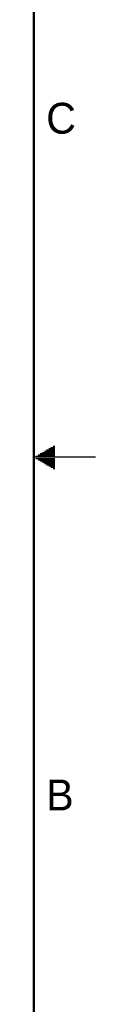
# Model space of a CAD drawing. Header units: inches. Extents: x 0 to 34, y 0 to 22.
# Tile 27 of 62: x 33.5 to 34, y 6.6 to 14.6. Entities that reach past the tile are written whole.
import ezdxf

# ---------------------------------------------------------------- set-up
doc = ezdxf.new("R2010")
doc.units = ezdxf.units.IN
doc.header["$LTSCALE"] = 1.87
doc.header["$MEASUREMENT"] = 0
doc.layers.get('0').update_dxf_attribs({"linetype": 'CONTINUOUS'})
doc.styles.add('TEXTSTYLE_2', font='txt')

msp = doc.modelspace()

# ---------------------------------------------------------------- linework, layer by layer
at = {"color": 2, "linetype": 'CONTINUOUS'}
for p, q in [((33.552, 11.03), (33.6697, 11.03)), ((33.5693, 11.04), (33.6697, 11.04)), ((33.5866, 11.05), (33.6697, 11.05)), ((33.6039, 11.06), (33.6697, 11.06)), ((33.6213, 11.07), (33.6697, 11.07)), ((33.6386, 11.08), (33.6697, 11.08)), ((33.6559, 11.09), (33.6697, 11.09)), ((34, 11), (33.5, 11)), ((33.5173, 11.01), (33.6697, 11.01)), ((33.5173, 10.99), (33.6697, 10.99)), ((33.5347, 11.02), (33.6697, 11.02)), ((33.5347, 10.98), (33.6697, 10.98)), ((33.552, 10.97), (33.6697, 10.97)), ((33.5693, 10.96), (33.6697, 10.96)), ((33.5866, 10.95), (33.6697, 10.95)), ((33.6039, 10.94), (33.6697, 10.94)), ((33.6213, 10.93), (33.6697, 10.93)), ((33.6386, 10.92), (33.6697, 10.92)), ((33.6559, 10.91), (33.6697, 10.91))]:
    msp.add_line(p, q, dxfattribs=at)
at = {"color": 7, "linetype": 'CONTINUOUS', "const_width": 0.02}
msp.add_lwpolyline([(33.5, 0.5), (33.5, 21.5)], dxfattribs=at)

# ---------------------------------------------------------------- texts
at = {"color": 2, "linetype": 'CONTINUOUS', "char_height": 0.25, "width": 0.25, "attachment_point": 1, "line_spacing_factor": 0.9, "style": 'TEXTSTYLE_2'}
for s, insert in [('C', (33.6004, 13.8767)), ('B', (33.6006, 8.3845))]:
    msp.add_mtext(s, dxfattribs=dict(at, insert=insert))

doc.saveas('drawing.dxf')
